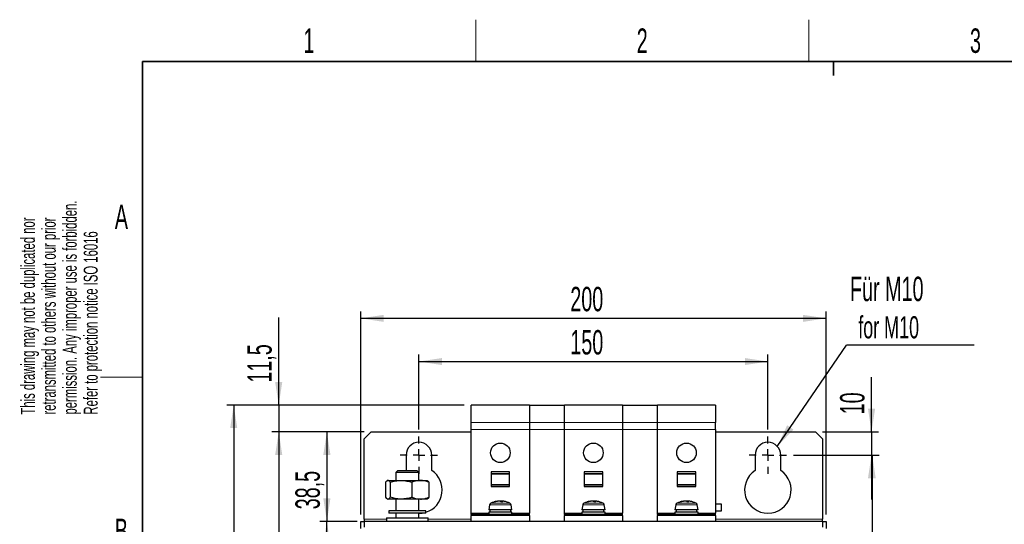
# Model space of a CAD drawing. Header units: millimetres. Extents: x 5 to 418, y 2 to 292.
# Tile 8 of 19: x 8 to 149, y 216 to 288. Entities that reach past the tile are written whole.
import ezdxf

# ---------------------------------------------------------------- set-up
doc = ezdxf.new("R2010")
doc.units = ezdxf.units.MM
doc.layers.add('SLD-0', color=7, linetype='Continuous')
doc.styles.add('SLDTEXTSTYLE0', font='TXT', dxfattribs={"width": 0.605})
doc.dimstyles.new('SLDDIMSTYLE0', dxfattribs={"dimtxt": 3.5, "dimasz": 3.302, "dimexe": 0, "dimexo": 0.0625, "dimgap": 0.875, "dimtad": 1, "dimlfac": 3, "dimrnd": 1e-09, "dimzin": 12, "dimdsep": 46, "dimtxsty": 'SLDTEXTSTYLE0', "dimsah": 1, "dimcen": 0.09, "dimadec": 0, "dimazin": 3, "dimtfac": 1, "dimtofl": 0, "dimtmove": 0, "dimatfit": 3, "dimfxl": 1, "dimfrac": 2, "dimtolj": 1, "dimtzin": 12, "dimarcsym": 0})
doc.dimstyles.new('SLDDIMSTYLE1', dxfattribs={"dimtxt": 3.5, "dimasz": 3.302, "dimexe": 0, "dimexo": 0.0625, "dimgap": 0.875, "dimtad": 1, "dimlfac": 3, "dimrnd": 1e-09, "dimzin": 12, "dimdsep": 46, "dimtxsty": 'SLDTEXTSTYLE0', "dimsah": 1, "dimcen": 0.09, "dimadec": 0, "dimazin": 3, "dimtfac": 1, "dimtmove": 0, "dimatfit": 0, "dimfxl": 1, "dimfrac": 2, "dimtolj": 1, "dimtzin": 12, "dimarcsym": 0})
doc.dimstyles.new('SLDDIMSTYLE2', dxfattribs={"dimtxt": 3.5, "dimasz": 3.302, "dimexe": 0, "dimexo": 0.0625, "dimgap": 0.875, "dimtad": 1, "dimdec": 1, "dimlfac": 3, "dimrnd": 1e-09, "dimzin": 12, "dimdsep": 46, "dimtxsty": 'SLDTEXTSTYLE0', "dimsah": 1, "dimcen": 0.09, "dimadec": 0, "dimazin": 3, "dimtfac": 1, "dimtdec": 1, "dimtofl": 0, "dimtmove": 0, "dimatfit": 3, "dimfxl": 1, "dimfrac": 2, "dimtolj": 1, "dimtzin": 12, "dimarcsym": 0})
doc.dimstyles.new('SLDDIMSTYLE3', dxfattribs={"dimtxt": 3.5, "dimasz": 3.302, "dimexe": 0, "dimexo": 0.0625, "dimgap": 0.875, "dimtad": 1, "dimdec": 1, "dimlfac": 3, "dimrnd": 1e-09, "dimzin": 12, "dimdsep": 46, "dimtxsty": 'SLDTEXTSTYLE0', "dimsah": 1, "dimcen": 0.09, "dimadec": 0, "dimazin": 3, "dimtfac": 1, "dimtmove": 0, "dimatfit": 0, "dimfxl": 1, "dimfrac": 2, "dimtolj": 1, "dimtzin": 12, "dimarcsym": 0})
doc.dimstyles.new('SLDDIMSTYLE4', dxfattribs={"dimtxt": 0.18, "dimasz": 3.302, "dimexe": 0, "dimexo": 0.0625, "dimgap": 0, "dimtad": 0, "dimtih": 1, "dimtoh": 1, "dimdec": 0, "dimrnd": 1e-09, "dimzin": 0, "dimdsep": 46, "dimtxsty": 'Standard', "dimsah": 1, "dimcen": 0.09, "dimadec": 0, "dimazin": 0, "dimtfac": 3.302, "dimtdec": 0, "dimtofl": 0, "dimtmove": 0, "dimatfit": 3, "dimfxl": 1, "dimfrac": 2, "dimtolj": 1, "dimtzin": 0, "dimarcsym": 0})

# ---------------------------------------------------------------- blocks, each defined once
blk = doc.blocks.new('_D')
at = {"layer": 'SLD-0', "color": 7}
for p, q in [((65.61, 229.76), (65.61, 240.51)), ((115.61, 229.76), (115.61, 240.51)), ((65.61, 239.51), (115.61, 239.51))]:
    blk.add_line(p, q, dxfattribs=at)
for points in [[(65.61, 239.51), (68.91, 239), (68.91, 240.01)], [(115.61, 239.51), (112.31, 240.01), (112.31, 239)]]:
    blk.add_solid(points, dxfattribs=at)
at = {"layer": 'SLD-0', "color": 7, "insert": (87.3, 244.02), "char_height": 3.5, "attachment_point": 1, "style": 'SLDTEXTSTYLE0'}
blk.add_mtext('150', dxfattribs=at)
blk = doc.blocks.new('_D_1')
at = {"layer": 'SLD-0', "color": 7}
for p, q in [((57.28, 217.6), (57.28, 246.7)), ((57.28, 245.7), (123.94, 245.7)), ((123.94, 217.6), (123.94, 246.7))]:
    blk.add_line(p, q, dxfattribs=at)
for points in [[(57.28, 245.7), (60.58, 245.19), (60.58, 246.2)], [(123.94, 245.7), (120.64, 246.2), (120.64, 245.19)]]:
    blk.add_solid(points, dxfattribs=at)
at = {"layer": 'SLD-0', "color": 7, "insert": (87.3, 250.21), "char_height": 3.5, "attachment_point": 1, "style": 'SLDTEXTSTYLE0'}
blk.add_mtext('200', dxfattribs=at)
blk = doc.blocks.new('_D_2')
at = {"layer": 'SLD-0', "color": 7}
for p, q in [((130.46, 229.43), (130.46, 237.28)), ((123.44, 229.43), (131.46, 229.43)), ((130.46, 229.43), (130.46, 226.1)), ((119.28, 226.1), (131.46, 226.1)), ((130.46, 226.1), (130.46, 219.75))]:
    blk.add_line(p, q, dxfattribs=at)
for points in [[(130.46, 229.43), (130.97, 232.73), (129.95, 232.73)], [(130.46, 226.1), (129.95, 222.79), (130.97, 222.79)]]:
    blk.add_solid(points, dxfattribs=at)
at = {"layer": 'SLD-0', "color": 7, "insert": (125.95, 231.94), "char_height": 3.5, "attachment_point": 1, "rotation": 90, "style": 'SLDTEXTSTYLE0'}
blk.add_mtext('10', dxfattribs=at)
blk = doc.blocks.new('_D_3')
at = {"layer": 'SLD-0', "color": 7}
for p, q in [((119.28, 226.1), (131.55, 226.1)), ((130.55, 226.1), (130.55, 139.43)), ((119.28, 139.43), (131.55, 139.43))]:
    blk.add_line(p, q, dxfattribs=at)
for points in [[(130.55, 226.1), (130.04, 222.79), (131.06, 222.79)], [(130.55, 139.43), (131.06, 142.73), (130.04, 142.73)]]:
    blk.add_solid(points, dxfattribs=at)
at = {"layer": 'SLD-0', "color": 7, "insert": (126.04, 178.75), "char_height": 3.5, "attachment_point": 1, "rotation": 90, "style": 'SLDTEXTSTYLE0'}
blk.add_mtext('260', dxfattribs=at)
blk = doc.blocks.new('_D_4')
at = {"layer": 'SLD-0', "color": 7}
for p, q in [((57.78, 229.43), (51.42, 229.43)), ((52.42, 229.43), (52.42, 216.6)), ((56.78, 216.6), (51.42, 216.6))]:
    blk.add_line(p, q, dxfattribs=at)
for points in [[(52.42, 229.43), (51.91, 226.13), (52.93, 226.13)], [(52.42, 216.6), (52.93, 219.9), (51.91, 219.9)]]:
    blk.add_solid(points, dxfattribs=at)
at = {"layer": 'SLD-0', "color": 7, "insert": (47.91, 218.33), "char_height": 3.5, "attachment_point": 1, "rotation": 90, "style": 'SLDTEXTSTYLE0'}
blk.add_mtext('38,5', dxfattribs=at)
blk = doc.blocks.new('_D_5')
at = {"layer": 'SLD-0', "color": 7}
for p, q in [((56.78, 216.6), (51.42, 216.6)), ((52.42, 143.26), (52.42, 216.6)), ((56.78, 143.26), (51.42, 143.26))]:
    blk.add_line(p, q, dxfattribs=at)
for points in [[(52.42, 216.6), (51.91, 213.29), (52.93, 213.29)], [(52.42, 143.26), (52.93, 146.57), (51.91, 146.57)]]:
    blk.add_solid(points, dxfattribs=at)
at = {"layer": 'SLD-0', "color": 7, "insert": (47.91, 175.92), "char_height": 3.5, "attachment_point": 1, "rotation": 90, "style": 'SLDTEXTSTYLE0'}
blk.add_mtext('220', dxfattribs=at)
blk = doc.blocks.new('_D_6')
at = {"layer": 'SLD-0', "color": 7}
for p, q in [((45.52, 233.26), (45.52, 245.84)), ((72.11, 233.26), (44.52, 233.26)), ((45.52, 233.26), (45.52, 229.43)), ((57.78, 229.43), (44.52, 229.43)), ((45.52, 229.43), (45.52, 223.08))]:
    blk.add_line(p, q, dxfattribs=at)
for points in [[(45.52, 233.26), (46.03, 236.57), (45.01, 236.57)], [(45.52, 229.43), (45.01, 226.13), (46.03, 226.13)]]:
    blk.add_solid(points, dxfattribs=at)
at = {"layer": 'SLD-0', "color": 7, "insert": (41.01, 236.48), "char_height": 3.5, "attachment_point": 1, "rotation": 90, "style": 'SLDTEXTSTYLE0'}
blk.add_mtext('11,5', dxfattribs=at)
blk = doc.blocks.new('_D_7')
at = {"layer": 'SLD-0', "color": 7}
for p, q in [((57.78, 229.43), (44.52, 229.43)), ((45.52, 229.43), (45.52, 136.1)), ((57.78, 136.1), (44.52, 136.1))]:
    blk.add_line(p, q, dxfattribs=at)
for points in [[(45.52, 229.43), (45.01, 226.13), (46.03, 226.13)], [(45.52, 136.1), (46.03, 139.4), (45.01, 139.4)]]:
    blk.add_solid(points, dxfattribs=at)
at = {"layer": 'SLD-0', "color": 7, "insert": (41.01, 178.75), "char_height": 3.5, "attachment_point": 1, "rotation": 90, "style": 'SLDTEXTSTYLE0'}
blk.add_mtext('280', dxfattribs=at)
blk = doc.blocks.new('_D_8')
at = {"layer": 'SLD-0', "color": 7}
for p, q in [((72.11, 233.26), (38.07, 233.26)), ((39.07, 233.26), (39.07, 126.6)), ((72.11, 126.6), (38.07, 126.6))]:
    blk.add_line(p, q, dxfattribs=at)
for points in [[(39.07, 233.26), (38.56, 229.96), (39.58, 229.96)], [(39.07, 126.6), (39.58, 129.9), (38.56, 129.9)]]:
    blk.add_solid(points, dxfattribs=at)
at = {"layer": 'SLD-0', "color": 7, "insert": (34.56, 175.92), "char_height": 3.5, "attachment_point": 1, "rotation": 90, "style": 'SLDTEXTSTYLE0'}
blk.add_mtext('320', dxfattribs=at)
blk = doc.blocks.new('SW_NOTE_0')
at = {"layer": 'SLD-0', "color": 0}
blk.add_line((18.31, 0), (0, 0), dxfattribs=at)
at = {"layer": 'SLD-0', "color": 0, "attachment_point": 1, "style": 'SLDTEXTSTYLE0'}
for s, insert, char_height in [('Für M10', (0.5, 9.8), 3.5), ('for M10', (1.69, 4.14), 3.175)]:
    blk.add_mtext(s, dxfattribs=dict(at, insert=insert, char_height=char_height))
blk = doc.blocks.new('SW_CENTERMARKSYMBOL_0')
at = {"layer": 'SLD-0', "color": 0}
for p, q in [((0, 1.67), (0, 2.67)), ((-1.67, 0), (-2.67, 0)), ((0, 0), (-0.83, 0)), ((0, 0), (0, 0.83)), ((0, 0), (0, -0.83)), ((0, 0), (0.83, 0)), ((1.67, 0), (2.67, 0)), ((0, -1.67), (0, -2.67))]:
    blk.add_line(p, q, dxfattribs=at)
blk = doc.blocks.new('SW_CENTERMARKSYMBOL_1')
at = {"layer": 'SLD-0', "color": 0}
for p, q in [((0, 1.67), (0, 2.67)), ((-1.67, 0), (-2.67, 0)), ((0, 0), (-0.83, 0)), ((0, 0), (0, 0.83)), ((0, 0), (0, -0.83)), ((0, 0), (0.83, 0)), ((1.67, 0), (2.67, 0)), ((0, -1.67), (0, -2.67))]:
    blk.add_line(p, q, dxfattribs=at)

msp = doc.modelspace()

# ---------------------------------------------------------------- linework, layer by layer
at = {"color": 7, "linetype": 'Continuous', "lineweight": 25}
for p, q in [((81.4443, 233.2632), (73.111, 233.2632)), ((73.111, 230.7639), (73.111, 233.2632)), ((81.4443, 233.2632), (86.4443, 233.2632)), ((81.4443, 233.2414), (81.4443, 233.2632)), ((81.4443, 233.2414), (81.4443, 230.7649)), ((86.4443, 233.2414), (86.4443, 233.2632)), ((94.7776, 233.2632), (86.4443, 233.2632)), ((86.4443, 230.7649), (86.4443, 233.2414)), ((94.7776, 233.2632), (99.7776, 233.2632)), ((94.7776, 233.2414), (94.7776, 233.2632)), ((94.7776, 233.2414), (94.7776, 230.7649)), ((108.111, 233.2632), (99.7776, 233.2632)), ((99.7776, 233.2414), (99.7776, 233.2632)), ((99.7776, 230.7649), (99.7776, 233.2414)), ((108.111, 233.2632), (108.111, 230.7639)), ((73.111, 229.7854), (73.111, 230.7639)), ((81.4443, 230.7649), (81.4443, 229.7868)), ((86.4443, 229.7868), (86.4443, 230.7649)), ((94.7776, 230.7649), (94.7776, 229.7868)), ((99.7776, 229.7868), (99.7776, 230.7649)), ((108.111, 229.7854), (108.111, 230.7639)), ((58.7776, 229.4299), (57.7776, 228.4299)), ((58.7776, 229.4299), (73.111, 229.4299)), ((73.111, 217.7632), (73.111, 229.7854)), ((81.4443, 229.7868), (81.4443, 217.7632)), ((81.4443, 229.7854), (81.4443, 217.7632)), ((86.4443, 217.7632), (86.4443, 229.7868)), ((86.4443, 217.7632), (86.4443, 229.7854)), ((94.7776, 229.7868), (94.7776, 217.7632)), ((94.7776, 229.7854), (94.7776, 217.7632)), ((99.7776, 217.7632), (99.7776, 229.7868)), ((99.7776, 217.7632), (99.7776, 229.7854)), ((108.111, 229.7854), (108.111, 217.7632)), ((108.111, 229.4299), (122.4443, 229.4299)), ((123.4443, 228.4299), (122.4443, 229.4299)), ((57.7776, 216.9299), (57.7776, 228.4299)), ((123.4443, 228.4299), (123.4443, 216.9299)), ((63.7776, 226.0966), (63.7776, 223.8805)), ((67.4443, 223.8805), (67.4443, 226.0966)), ((113.7776, 226.0966), (113.7776, 223.8805)), ((117.4443, 223.8805), (117.4443, 226.0966)), ((62.5443, 223.8599), (62.2776, 223.5932)), ((62.2776, 223.5932), (62.2776, 222.4632)), ((65.611, 223.5932), (62.2776, 223.5932)), ((65.3443, 223.8599), (62.5443, 223.8599)), ((65.611, 223.5932), (65.3443, 223.8599)), ((65.611, 222.4632), (65.611, 223.5932)), ((75.9443, 223.6799), (75.9443, 221.5799)), ((78.611, 223.6799), (75.9443, 223.6799)), ((78.611, 223.3532), (75.9443, 223.3532)), ((78.611, 221.5799), (78.611, 223.6799)), ((91.9443, 223.6799), (89.2776, 223.6799)), ((89.2776, 223.6799), (89.2776, 221.5799)), ((91.9443, 223.3532), (89.2776, 223.3532)), ((91.9443, 221.5799), (91.9443, 223.6799)), ((102.611, 223.6799), (102.611, 221.5799)), ((105.2776, 223.6799), (102.611, 223.6799)), ((105.2776, 223.3532), (102.611, 223.3532)), ((105.2776, 221.5799), (105.2776, 223.6799)), ((60.8394, 222.2102), (60.8394, 220.0496)), ((61.111, 222.4632), (61.0458, 222.4256)), ((61.111, 222.4632), (61.1692, 222.4632)), ((61.1692, 222.4632), (63.0514, 222.4632)), ((61.4989, 222.2102), (61.4989, 220.0496)), ((63.0514, 222.4632), (65.8266, 222.4632)), ((64.6039, 222.2102), (64.6039, 220.0496)), ((65.8266, 222.4632), (66.7776, 222.4632)), ((66.8428, 222.4256), (66.7776, 222.4632)), ((67.0493, 222.2102), (67.0493, 220.0496)), ((75.9443, 221.9066), (78.611, 221.9066)), ((75.9443, 221.5799), (78.611, 221.5799)), ((89.2776, 221.9066), (91.9443, 221.9066)), ((89.2776, 221.5799), (91.9443, 221.5799)), ((102.611, 221.9066), (105.2776, 221.9066)), ((102.611, 221.5799), (105.2776, 221.5799)), ((61.0453, 219.8345), (61.111, 219.7966)), ((61.1692, 219.7966), (61.111, 219.7966)), ((63.0514, 219.7966), (61.1692, 219.7966)), ((62.2776, 219.7966), (62.2776, 218.1299)), ((65.8266, 219.7966), (63.0514, 219.7966)), ((65.611, 218.1299), (65.611, 219.7966)), ((66.7776, 219.7966), (65.8266, 219.7966)), ((66.7776, 219.7966), (66.8433, 219.8345)), ((75.7409, 218.9836), (75.611, 218.2466)), ((76.8667, 219.4778), (76.8658, 219.4874)), ((76.9932, 219.4914), (76.9923, 219.4968)), ((77.3127, 219.4441), (77.3196, 219.4874)), ((77.4342, 219.39), (77.444, 219.4968)), ((77.4994, 219.3908), (77.517, 219.4874)), ((78.9443, 218.2466), (78.8143, 218.9836)), ((89.0743, 218.9836), (88.9443, 218.2466)), ((90.2, 219.4778), (90.1992, 219.4874)), ((90.3265, 219.4914), (90.3256, 219.4968)), ((90.6461, 219.4441), (90.653, 219.4874)), ((90.7675, 219.39), (90.7774, 219.4968)), ((90.8327, 219.3908), (90.8503, 219.4874)), ((92.2776, 218.2466), (92.1477, 218.9836)), ((102.4076, 218.9836), (102.2776, 218.2466)), ((103.5334, 219.4778), (103.5325, 219.4874)), ((103.6598, 219.4914), (103.659, 219.4968)), ((103.9794, 219.4441), (103.9863, 219.4874)), ((104.1009, 219.39), (104.1107, 219.4968)), ((104.166, 219.3908), (104.1836, 219.4874)), ((105.611, 218.2466), (105.481, 218.9836)), ((108.9443, 219.0799), (108.111, 219.0799)), ((108.9443, 218.1132), (108.9443, 219.0799)), ((61.2776, 218.1299), (61.2776, 217.7966)), ((66.611, 218.1299), (61.2776, 218.1299)), ((66.611, 217.7966), (61.2776, 217.7966)), ((62.2776, 217.7966), (62.2776, 217.1299)), ((65.611, 217.1299), (65.611, 217.7966)), ((66.611, 217.7966), (66.611, 218.1299)), ((73.111, 217.5966), (73.111, 217.7632)), ((81.4443, 217.5966), (73.111, 217.5966)), ((73.111, 217.5966), (73.111, 217.4299)), ((73.111, 216.5966), (73.111, 217.4299)), ((77.702, 218.2466), (75.611, 218.2466)), ((75.611, 217.9299), (75.611, 217.5966)), ((77.702, 217.9299), (75.611, 217.9299)), ((75.7776, 218.2466), (75.7776, 217.9299)), ((78.9443, 218.2466), (77.702, 218.2466)), ((78.9443, 217.9299), (77.702, 217.9299)), ((78.7776, 217.9299), (78.7776, 218.2466)), ((78.9443, 217.5966), (78.9443, 217.9299)), ((81.4443, 217.5966), (81.4443, 217.7632)), ((81.4443, 217.4299), (81.4443, 217.5966)), ((81.4443, 217.4299), (81.4443, 216.5966)), ((86.4443, 217.5966), (86.4443, 217.7632)), ((94.7776, 217.5966), (86.4443, 217.5966)), ((86.4443, 217.5966), (86.4443, 217.4299)), ((86.4443, 216.5966), (86.4443, 217.4299)), ((91.0353, 218.2466), (88.9443, 218.2466)), ((88.9443, 217.9299), (88.9443, 217.5966)), ((91.0353, 217.9299), (88.9443, 217.9299)), ((89.111, 218.2466), (89.111, 217.9299)), ((92.2776, 218.2466), (91.0353, 218.2466)), ((92.2776, 217.9299), (91.0353, 217.9299)), ((92.111, 217.9299), (92.111, 218.2466)), ((92.2776, 217.5966), (92.2776, 217.9299)), ((94.7776, 217.5966), (94.7776, 217.7632)), ((94.7776, 217.4299), (94.7776, 217.5966)), ((94.7776, 217.4299), (94.7776, 216.5966)), ((99.7776, 217.5966), (99.7776, 217.7632)), ((108.111, 217.5966), (99.7776, 217.5966)), ((99.7776, 217.5966), (99.7776, 217.4299)), ((99.7776, 216.5966), (99.7776, 217.4299)), ((104.3687, 218.2466), (102.2776, 218.2466)), ((102.2776, 217.9299), (102.2776, 217.5966)), ((104.3687, 217.9299), (102.2776, 217.9299)), ((102.4443, 218.2466), (102.4443, 217.9299)), ((105.611, 218.2466), (104.3687, 218.2466)), ((105.611, 217.9299), (104.3687, 217.9299)), ((105.4443, 217.9299), (105.4443, 218.2466)), ((105.611, 217.5966), (105.611, 217.9299)), ((108.111, 218.1132), (108.9443, 218.1132)), ((108.111, 217.5966), (108.111, 217.7632)), ((108.111, 217.4299), (108.111, 217.5966)), ((108.111, 217.4299), (108.111, 216.5966)), ((57.2776, 216.5966), (57.7776, 216.5966)), ((57.2776, 215.5966), (57.2776, 216.5966)), ((57.7776, 216.9299), (57.7776, 216.5966)), ((123.4443, 216.5966), (57.7776, 216.5966)), ((57.7776, 216.5966), (57.7776, 215.7632)), ((60.9443, 217.1299), (60.9443, 216.5966)), ((60.9443, 217.1299), (66.4558, 217.1299)), ((66.4558, 217.1299), (66.9443, 217.1299)), ((66.9443, 216.5966), (66.9443, 217.1299)), ((123.4443, 216.5966), (123.4443, 216.9299)), ((123.4443, 216.5966), (123.9443, 216.5966)), ((123.4443, 216.5966), (123.4443, 215.7632)), ((123.9443, 216.5966), (123.9443, 215.5966))]:
    msp.add_line(p, q, dxfattribs=at)
at = {"color": 7, "linetype": 'Continuous', "lineweight": 18}
for p, q in [((86.4443, 233.2414), (81.4443, 233.2414)), ((99.7776, 233.2414), (94.7776, 233.2414)), ((81.4443, 230.7639), (73.111, 230.7639)), ((81.4443, 230.7649), (86.4443, 230.7649)), ((94.7776, 230.7639), (86.4443, 230.7639)), ((94.7776, 230.7649), (99.7776, 230.7649)), ((108.111, 230.7639), (99.7776, 230.7639)), ((73.111, 229.7854), (81.4443, 229.7854)), ((81.4443, 229.7868), (86.4443, 229.7868)), ((86.4443, 229.7854), (94.7776, 229.7854)), ((94.7776, 229.7868), (99.7776, 229.7868)), ((99.7776, 229.7854), (108.111, 229.7854)), ((78.611, 223.4641), (75.9443, 223.4641)), ((75.9443, 223.4317), (78.611, 223.4317)), ((91.9443, 223.4641), (89.2776, 223.4641)), ((89.2776, 223.4317), (91.9443, 223.4317)), ((105.2776, 223.4641), (102.611, 223.4641)), ((102.611, 223.4317), (105.2776, 223.4317)), ((78.611, 221.8276), (75.9443, 221.8276)), ((75.9443, 221.7951), (78.611, 221.7951)), ((91.9443, 221.8276), (89.2776, 221.8276)), ((89.2776, 221.7951), (91.9443, 221.7951)), ((105.2776, 221.8276), (102.611, 221.8276)), ((102.611, 221.7951), (105.2776, 221.7951)), ((78.8143, 218.9836), (75.7409, 218.9836)), ((75.9349, 219.2308), (77.6195, 219.2308)), ((77.6195, 219.2308), (78.6203, 219.2308)), ((92.1477, 218.9836), (89.0743, 218.9836)), ((89.2683, 219.2308), (90.9529, 219.2308)), ((90.9529, 219.2308), (91.9537, 219.2308)), ((105.481, 218.9836), (102.4076, 218.9836)), ((102.6016, 219.2308), (104.2862, 219.2308)), ((104.2862, 219.2308), (105.287, 219.2308)), ((75.611, 217.7632), (73.111, 217.7632)), ((73.111, 217.4299), (81.4443, 217.4299)), ((81.4443, 217.7632), (78.9443, 217.7632)), ((88.9443, 217.7632), (86.4443, 217.7632)), ((86.4443, 217.4299), (94.7776, 217.4299)), ((94.7776, 217.7632), (92.2776, 217.7632)), ((102.2776, 217.7632), (99.7776, 217.7632)), ((99.7776, 217.4299), (108.111, 217.4299)), ((108.111, 217.7632), (105.611, 217.7632)), ((60.9443, 216.9299), (57.7776, 216.9299)), ((73.111, 216.9299), (66.9443, 216.9299)), ((123.4443, 216.9299), (108.111, 216.9299))]:
    msp.add_line(p, q, dxfattribs=at)
at = {"color": 7, "linetype": 'Continuous', "lineweight": 25, "flags": 128}
msp.add_lwpolyline([(65.611, 217.7632), (65.9048, 217.7762), (66.0812, 217.7966)], dxfattribs=at)
at = {"color": 7, "linetype": 'Continuous', "lineweight": 25}
for centre in [(77.2776, 226.4299), (90.611, 226.4299), (103.9443, 226.4299)]:
    msp.add_circle(centre, 1.4, dxfattribs=at)
for centre, radius, start, end in [((65.611, 226.0966), 1.8333, 0, 180), ((115.611, 226.0966), 1.8333, 0, 180), ((65.611, 221.0966), 3.3333, 287.457603, 56.632987), ((115.611, 221.0966), 3.3333, 123.367013, 56.632987), ((76.0692, 218.9258), 0.3333, 113.754023, 170), ((77.2776, 216.1799), 3.3333, 99.613838, 113.754023), ((77.2329, 216.4453), 3.0642, 96.879466, 106.162815), ((76.4125, 219.1711), 0.2197, 81.469781, 98.530219), ((77.3242, 216.2821), 3.2283, 96.836513, 105.802388), ((77.0554, 217.7919), 1.7061, 92.118862, 96.37825), ((77.1974, 216.3576), 3.1404, 91.572843, 94.703798), ((76.9672, 219.2591), 0.2391, 77.908077, 83.982606), ((77.0468, 217.8147), 1.6834, 83.558482, 87.806439), ((77.0181, 219.0096), 0.5251, 46.174774, 65.519353), ((77.4732, 219.1282), 0.3907, 113.145315, 120.034513), ((77.5085, 217.8147), 1.6834, 92.193561, 96.441518), ((77.5054, 216.2404), 3.1504, 87.748491, 92.251509), ((77.3577, 216.3531), 3.1449, 86.713119, 88.426017), ((77.5897, 219.2487), 0.2496, 96.138089, 106.936719), ((77.3649, 219.202), 0.3234, 35.187845, 61.949489), ((77.4999, 217.7919), 1.7061, 83.62175, 87.881138), ((77.3197, 216.4276), 3.0821, 80.38704, 83.108891), ((77.2776, 216.1799), 3.3333, 66.245977, 80.386162), ((78.4861, 218.9258), 0.3333, 10, 66.245977), ((89.4025, 218.9258), 0.3333, 113.754023, 170), ((90.611, 216.1799), 3.3333, 99.613838, 113.754023), ((90.5662, 216.4453), 3.0642, 96.879466, 106.162815), ((89.7458, 219.1711), 0.2197, 81.469781, 98.530219), ((90.6575, 216.2821), 3.2283, 96.836513, 105.802388), ((90.3887, 217.7919), 1.7061, 92.118862, 96.37825), ((90.5308, 216.3576), 3.1404, 91.572843, 94.703798), ((90.3006, 219.2591), 0.2391, 77.908077, 83.982606), ((90.3801, 217.8147), 1.6834, 83.558482, 87.806439), ((90.3514, 219.0096), 0.5251, 46.174774, 65.519353), ((90.8065, 219.1282), 0.3907, 113.145315, 120.034513), ((90.8418, 217.8147), 1.6834, 92.193561, 96.441518), ((90.8388, 216.2404), 3.1504, 87.748491, 92.251509), ((90.691, 216.3531), 3.1449, 86.713119, 88.426017), ((90.923, 219.2487), 0.2496, 96.138089, 106.936719), ((90.6982, 219.202), 0.3234, 35.187845, 61.949489), ((90.8333, 217.7919), 1.7061, 83.62175, 87.881138), ((90.653, 216.4276), 3.0821, 80.38704, 83.108891), ((90.611, 216.1799), 3.3333, 66.245977, 80.386162), ((91.8194, 218.9258), 0.3333, 10, 66.245977), ((102.7359, 218.9258), 0.3333, 113.754023, 170), ((103.9443, 216.1799), 3.3333, 99.613838, 113.754023), ((103.8995, 216.4453), 3.0642, 96.879466, 106.162815), ((103.0791, 219.1711), 0.2197, 81.469781, 98.530219), ((103.9909, 216.2821), 3.2283, 96.836513, 105.802388), ((103.722, 217.7919), 1.7061, 92.118862, 96.37825), ((103.8641, 216.3576), 3.1404, 91.572843, 94.703798), ((103.6339, 219.2591), 0.2391, 77.908077, 83.982606), ((103.7135, 217.8147), 1.6834, 83.558482, 87.806439), ((103.6847, 219.0096), 0.5251, 46.174774, 65.519353), ((104.1398, 219.1282), 0.3907, 113.145315, 120.034513), ((104.1751, 217.8147), 1.6834, 92.193561, 96.441518), ((104.1721, 216.2404), 3.1504, 87.748491, 92.251509), ((104.0243, 216.3531), 3.1449, 86.713119, 88.426017), ((104.2563, 219.2487), 0.2496, 96.138089, 106.936719), ((104.0316, 219.202), 0.3234, 35.187845, 61.949489), ((104.1666, 217.7919), 1.7061, 83.62175, 87.881138), ((103.9863, 216.4276), 3.0821, 80.38704, 83.108891), ((103.9443, 216.1799), 3.3333, 66.245977, 80.386162), ((105.1527, 218.9258), 0.3333, 10, 66.245977)]:
    msp.add_arc(centre, radius, start, end, dxfattribs=at)
for points, knots in [([(61.1692, 222.4632), (61.1613, 222.4629), (61.1021, 222.4606), (60.9905, 222.4054), (60.8901, 222.2756), (60.8394, 222.2102)], [0, 0, 0, 0, 0.07008803, 0.5307834, 1, 1, 1, 1]), ([(61.4989, 222.2102), (61.4454, 222.2809), (61.3373, 222.4237), (61.2255, 222.45), (61.1692, 222.4632)], [0, 0, 0, 0, 0.49545796, 1, 1, 1, 1]), ([(61.4989, 222.2102), (61.7511, 222.2809), (62.26, 222.4237), (62.786, 222.45), (63.0514, 222.4632)], [0, 0, 0, 0, 0.49545796, 1, 1, 1, 1]), ([(63.0514, 222.4632), (63.0882, 222.4629), (63.3669, 222.4606), (63.8923, 222.4054), (64.3653, 222.2756), (64.6039, 222.2102)], [0, 0, 0, 0, 0.07008803, 0.5307834, 1, 1, 1, 1]), ([(65.8266, 222.4632), (65.5077, 222.4328), (65.0937, 222.3933), (64.6954, 222.2444), (64.6039, 222.2102)], [0, 0, 0, 0, 0.77029176, 1, 1, 1, 1]), ([(67.0493, 222.2102), (66.7455, 222.312), (66.3424, 222.4473), (65.9286, 222.4601), (65.8266, 222.4632)], [0, 0, 0, 0, 0.75342057, 1, 1, 1, 1]), ([(66.8371, 222.4157), (66.8569, 222.4077), (66.9289, 222.3788), (66.9987, 222.281), (67.0493, 222.2102)], [0, 0, 0, 0, 0.27495099, 1, 1, 1, 1]), ([(60.8394, 220.0496), (60.8929, 219.9789), (61.001, 219.8361), (61.1128, 219.8098), (61.1692, 219.7966)], [0, 0, 0, 0, 0.49545796, 1, 1, 1, 1]), ([(61.1692, 219.7966), (61.177, 219.7969), (61.2362, 219.7992), (61.3478, 219.8544), (61.4483, 219.9842), (61.4989, 220.0496)], [0, 0, 0, 0, 0.07008803, 0.5307834, 1, 1, 1, 1]), ([(63.0514, 219.7966), (63.0146, 219.7969), (62.7359, 219.7992), (62.2105, 219.8544), (61.7376, 219.9842), (61.4989, 220.0496)], [0, 0, 0, 0, 0.070088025, 0.530783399, 1, 1, 1, 1]), ([(64.6039, 220.0496), (64.3518, 219.9789), (63.8429, 219.8361), (63.3168, 219.8098), (63.0514, 219.7966)], [0, 0, 0, 0, 0.49545796, 1, 1, 1, 1]), ([(64.6039, 220.0496), (64.6954, 220.0154), (65.0937, 219.8665), (65.5077, 219.827), (65.8266, 219.7966)], [0, 0, 0, 0, 0.22970824, 1, 1, 1, 1]), ([(65.8266, 219.7966), (65.9286, 219.7997), (66.3424, 219.8126), (66.7455, 219.9478), (67.0493, 220.0496)], [0, 0, 0, 0, 0.24657943, 1, 1, 1, 1]), ([(67.0493, 220.0496), (66.9959, 219.9737), (66.9261, 219.8745), (66.854, 219.8507), (66.8371, 219.8451)], [0, 0, 0, 0, 0.765622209, 1, 1, 1, 1])]:
    msp.add_open_spline(points, degree=3, knots=knots, dxfattribs=at)
at = {"layer": 'SLD-0', "lineweight": 18}
for p, q in [((73.75, 282.5), (73.75, 288.5)), ((121.5, 282.5), (121.5, 288.5)), ((20, 237.25), (26, 237.25))]:
    msp.add_line(p, q, dxfattribs=at)
at = {"layer": 'SLD-0', "lineweight": 35}
for p, q in [((408, 282.5), (26, 282.5)), ((26, 282.5), (26, 12))]:
    msp.add_line(p, q, dxfattribs=at)
at = {"layer": 'SLD-0'}
for p, q in [((125, 280.5), (125, 282.5)), ((125, 282.5), (125, 280.5))]:
    msp.add_line(p, q, dxfattribs=at)

# ---------------------------------------------------------------- block references
at = {"layer": 'SLD-0', "color": 7}
for name, p in [('SW_NOTE_0', (126.8709, 241.8665)), ('SW_CENTERMARKSYMBOL_0', (65.611, 226.0966)), ('SW_CENTERMARKSYMBOL_1', (115.611, 226.0966))]:
    msp.add_blockref(name, p, dxfattribs=at)

# ---------------------------------------------------------------- texts
at = {"layer": 'SLD-0', "char_height": 3.5, "attachment_point": 2, "style": 'SLDTEXTSTYLE0'}
for s, insert in [('1', (49.8527, 287.243)), ('2', (97.6027, 287.243)), ('3', (145.3527, 287.243)), ('A', (22.9816, 262.0011)), ('B', (22.9816, 217.0011))]:
    msp.add_mtext(s, dxfattribs=dict(at, insert=insert))
at = {"layer": 'SLD-0', "char_height": 2, "attachment_point": 1, "rotation": 90, "style": 'SLDTEXTSTYLE0'}
for s, insert in [('permission. Any improper use is forbidden.', (14.5783, 231.9088)), ('retransmitted to others without our prior', (11.5783, 231.9088)), ('This drawing may not be duplicated nor', (8.5783, 231.9088)), ('Refer to protection notice ISO 16016', (17.5783, 231.9088))]:
    msp.add_mtext(s, dxfattribs=dict(at, insert=insert))

# ---------------------------------------------------------------- dimensions: what is measured, and where the dimension line sits
at = {"layer": 'SLD-0', "color": 7}
for base, p1, p2, picture, middle in [((123.9443, 245.6959), (57.2776, 216.5966), (123.9443, 216.5966), '_D_1', (91.3094, 245.6959)), ((115.611, 239.5052), (65.611, 228.7632), (115.611, 228.7632), '_D', (91.3094, 239.5052))]:
    dim = msp.add_linear_dim(base=base, p1=p1, p2=p2, dimstyle='SLDDIMSTYLE0', dxfattribs=at)
    dim.commit()
    dim.dimension.update_dxf_attribs({"geometry": picture, "text_midpoint": middle, "dimtype": 160})
for base, p1, p2, dimstyle, picture, middle in [((45.5198, 229.4299), (73.111, 233.2632), (58.7776, 229.4299), 'SLDDIMSTYLE3', '_D_6', (45.5198, 241.1638)), ((130.4596, 226.0966), (122.4443, 229.4299), (118.2776, 226.0966), 'SLDDIMSTYLE1', '_D_2', (130.4596, 234.6103)), ((39.0716, 126.5966), (73.111, 233.2632), (73.111, 126.5966), 'SLDDIMSTYLE0', '_D_8', (39.0716, 179.9299)), ((45.5198, 136.0966), (58.7776, 229.4299), (58.7776, 136.0966), 'SLDDIMSTYLE0', '_D_7', (45.5198, 182.7632)), ((52.4229, 216.5966), (58.7776, 229.4299), (57.7776, 216.5966), 'SLDDIMSTYLE2', '_D_4', (52.4229, 223.0132)), ((130.5496, 139.4299), (118.2776, 226.0966), (118.2776, 139.4299), 'SLDDIMSTYLE0', '_D_3', (130.5496, 182.7632)), ((52.4229, 216.5966), (57.7776, 143.2632), (57.7776, 216.5966), 'SLDDIMSTYLE0', '_D_5', (52.4229, 179.9299))]:
    dim = msp.add_linear_dim(base=base, p1=p1, p2=p2, angle=90, dimstyle=dimstyle, dxfattribs=at)
    dim.commit()
    dim.dimension.update_dxf_attribs({"geometry": picture, "text_midpoint": middle, "dimtype": 160})

# ---------------------------------------------------------------- leaders
msp.add_leader([(116.9597, 227.3383), (126.8709, 241.8665)], dimstyle='SLDDIMSTYLE4', dxfattribs=at)

doc.saveas('drawing.dxf')
